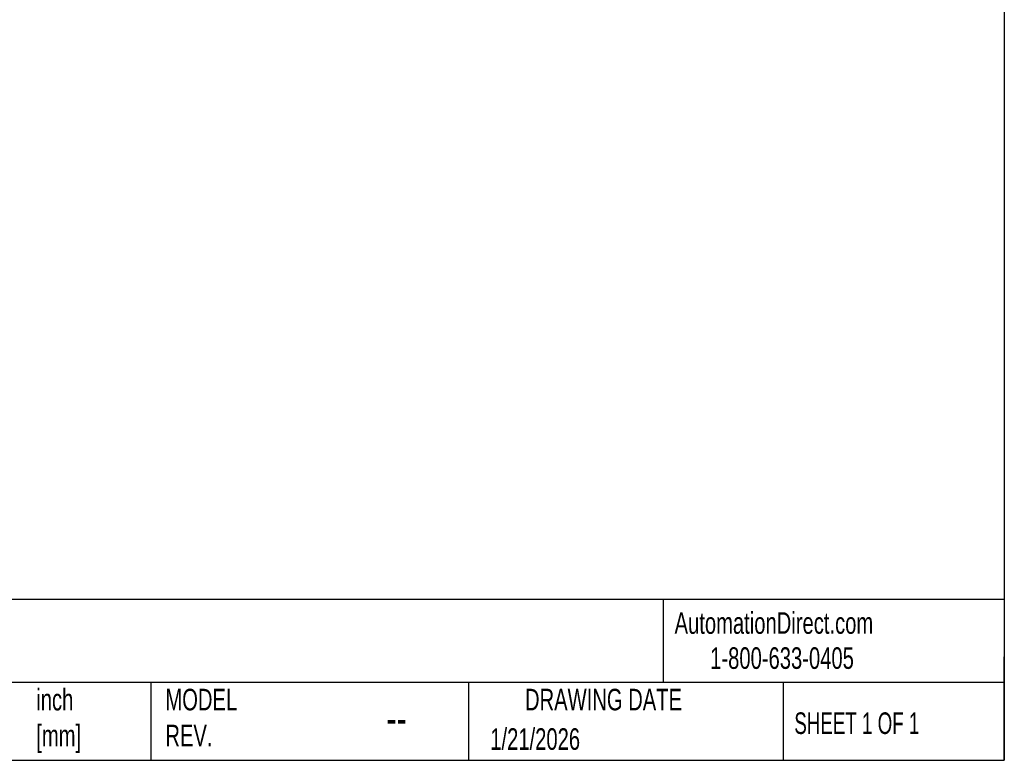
# Model space of a CAD drawing. Header units: inches. Extents: x 1 to 43, y 1 to 33.
# Tile 9 of 14: x 27.8 to 43, y 1 to 12.4. Entities that reach past the tile are written whole.
import ezdxf

# ---------------------------------------------------------------- set-up
doc = ezdxf.new("R2010")
doc.units = ezdxf.units.IN
doc.header["$LTSCALE"] = 4
doc.header["$MEASUREMENT"] = 0
doc.linetypes.add('SLD-Solid', pattern=[0])
doc.layers.add('TEXT', color=140, linetype='SLD-Solid', lineweight=25)
doc.styles.add('SLDTEXTSTYLE0', font='TXT', dxfattribs={"width": 0.7})
doc.styles.add('SLDTEXTSTYLE1', font='TXT', dxfattribs={"width": 0.65})

msp = doc.modelspace()

# ---------------------------------------------------------------- linework, layer by layer
at = {"layer": 'TEXT'}
for p, q in [((43, 33), (43, 1)), ((43, 3.484), (1, 3.484)), ((37.728, 3.484), (37.728, 2.2)), ((43, 1), (43, 2.6)), ((43, 2.2), (1, 2.2)), ((29.811, 2.2), (29.811, 1)), ((34.719, 2.2), (34.719, 1)), ((39.582, 2.2), (39.582, 1)), ((1, 1), (43, 1))]:
    msp.add_line(p, q, dxfattribs=at)

# ---------------------------------------------------------------- texts
for s, insert, char_height, attachment_point, style in [('AutomationDirect.com', (37.905, 3.288), 0.33333, 1, 'SLDTEXTSTYLE0'), ('1-800-633-0405', (38.455, 2.746), 0.33333, 1, 'SLDTEXTSTYLE0'), ('inch^J[mm]', (28.042, 2.104), 0.3333, 1, 'SLDTEXTSTYLE0'), ('MODEL ^JREV.', (30.037, 2.105), 0.33333, 1, 'SLDTEXTSTYLE0'), ('DRAWING DATE', (36.807, 2.105), 0.33333, 2, 'SLDTEXTSTYLE0'), ('SHEET 1 OF 1', (39.755, 1.74), 0.33333, 1, 'SLDTEXTSTYLE1'), ('--', (33.453, 1.902), 0.5, 1, 'SLDTEXTSTYLE0'), ('1/21/2026', (35.057, 1.495), 0.3333, 1, 'SLDTEXTSTYLE0')]:
    msp.add_mtext(s, dxfattribs=dict(at, insert=insert, char_height=char_height, attachment_point=attachment_point, style=style))

doc.saveas('drawing.dxf')
